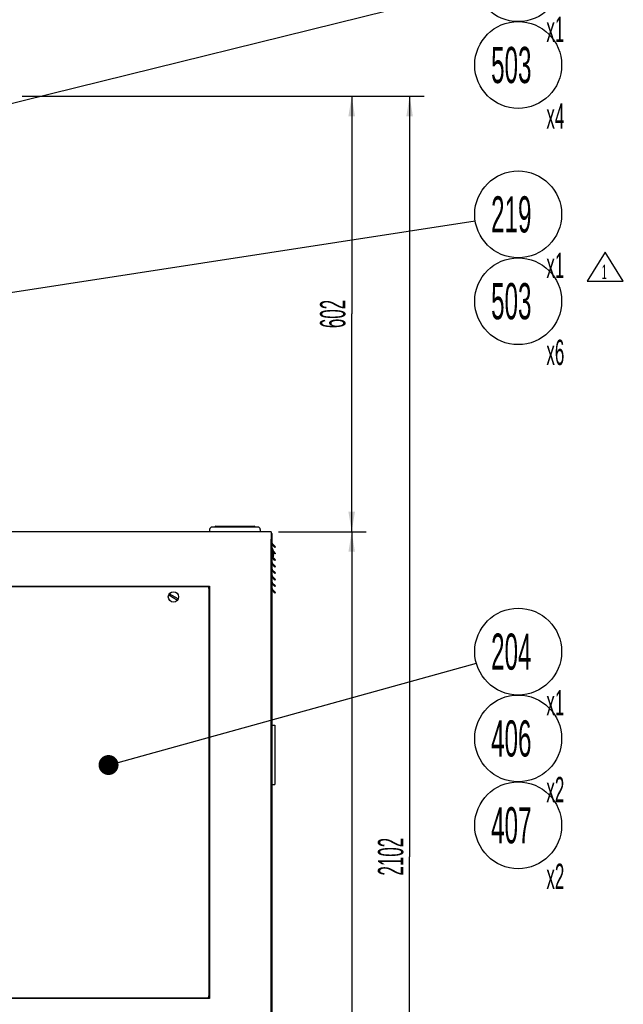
# Model space of a CAD drawing. Header units: millimetres. Extents: x 0 to 12585, y -1 to 8895.
# Tile 46 of 52: x 8429 to 9679, y 2098 to 4139. Entities that reach past the tile are written whole.
import ezdxf

# ---------------------------------------------------------------- set-up
doc = ezdxf.new("R2010")
doc.units = ezdxf.units.MM
doc.header["$LTSCALE"] = 693.825
doc.layers.get('0').update_dxf_attribs({"linetype": 'CONTINUOUS'})
for name, color, linetype in [('02___PRT_ALL_AXES', 7, 'CONTINUOUS'), ('7_ALL_FEATURES', 7, 'CONTINUOUS'), ('ALL_AXIS', 7, 'CONTINUOUS')]:
    doc.layers.add(name, color=color, linetype=linetype)
doc.styles.get("Standard").update_dxf_attribs({"font": 'txt', "width": 0.5})
doc.dimstyles.new('DIMSTYLE_1', dxfattribs={"dimtxt": 52.5, "dimasz": 41.4, "dimexe": 2, "dimexo": 1, "dimgap": 0.875, "dimtad": 1, "dimdec": 3, "dimlfac": 0.666667, "dimdsep": 46, "dimtxsty": 'Standard', "dimblk": '_FILLED', "dimblk1": '_FILLED', "dimblk2": '_FILLED', "dimcen": 0.09, "dimadec": 3, "dimazin": 2, "dimtp": 1.2, "dimtm": 1.2, "dimtfac": 1, "dimtdec": 3, "dimtofl": 0, "dimtmove": 0, "dimatfit": 3, "dimldrblk": '_FILLED', "dimfxl": 0, "dimtolj": 1, "dimarcsym": 0})
doc.dimstyles.new('DIMSTYLE_4', dxfattribs={"dimtxt": 52.5, "dimasz": 41.4, "dimexe": 2, "dimexo": 1, "dimgap": 0.875, "dimtad": 1, "dimdec": 3, "dimlfac": 0.666667, "dimdsep": 46, "dimtxsty": 'Standard', "dimblk": '_FILLED', "dimblk1": '_FILLED', "dimblk2": '_FILLED', "dimcen": 0.09, "dimadec": 3, "dimazin": 2, "dimtp": 2, "dimtm": 2, "dimtfac": 1, "dimtdec": 3, "dimtofl": 0, "dimtmove": 0, "dimatfit": 3, "dimldrblk": '_FILLED', "dimfxl": 0, "dimtolj": 1, "dimarcsym": 0})
doc.dimstyles.new('DIMSTYLE_5', dxfattribs={"dimtxt": 52.5, "dimasz": 41.4, "dimexe": 2, "dimexo": 1, "dimgap": 0.875, "dimtad": 1, "dimdec": 3, "dimlfac": 0.666667, "dimdsep": 46, "dimtxsty": 'Standard', "dimblk": '_FILLED', "dimblk1": '_FILLED', "dimblk2": '_FILLED', "dimcen": 0.09, "dimadec": 3, "dimazin": 2, "dimtp": 0.8, "dimtm": 0.8, "dimtfac": 1, "dimtdec": 3, "dimtofl": 0, "dimtmove": 0, "dimatfit": 3, "dimldrblk": '_FILLED', "dimfxl": 0, "dimtolj": 1, "dimarcsym": 0})
doc.dimstyles.get("Standard").update_dxf_attribs({"dimtxt": 52.5, "dimasz": 41.4, "dimexe": 2, "dimexo": 1, "dimtad": 1, "dimdec": 3, "dimdsep": 46, "dimtxsty": 'Standard', "dimblk": '_FILLED', "dimblk1": '_FILLED', "dimblk2": '_FILLED', "dimcen": 0.09, "dimadec": 3, "dimazin": 2, "dimtol": 1, "dimtp": 0.05, "dimtm": 0.05, "dimtfac": 1, "dimtdec": 3, "dimtofl": 0, "dimtmove": 0, "dimatfit": 3, "dimldrblk": '_FILLED', "dimfxl": 0, "dimtolj": 1, "dimarcsym": 0})

# ---------------------------------------------------------------- blocks, each defined once
blk = doc.blocks.new('_FILLED')
at = {"color": 0, "linetype": 'ByBlock'}
blk.add_solid([(0, 0), (-1, 0.163), (-1, -0.163)], dxfattribs=at)
blk = doc.blocks.new('*D51')
at = {"color": 2, "linetype": 'Continuous'}
for p, q in [((8433.5, 3980.3), (9146.3, 3980.3)), ((9116.3, 3980.3), (9116.3, 3528.8)), ((9116.3, 3077.3), (9116.3, 3528.8)), ((8964.5, 3077.3), (9146.3, 3077.3))]:
    blk.add_line(p, q, dxfattribs=at)
at = {"color": 2, "linetype": 'Continuous', "xscale": 41.4, "yscale": 41.4, "zscale": 41.4}
for p, rotation in [((9116.3, 3980.3), 90), ((9116.3, 3077.3), 270)]:
    blk.add_blockref('_FILLED', p, dxfattribs=dict(at, rotation=rotation))
at = {"color": 2, "linetype": 'Continuous', "insert": (9050.7, 3528.8), "char_height": 52.5, "width": 78.75, "attachment_point": 2, "rotation": 90, "line_spacing_factor": 0.9}
blk.add_mtext('602', dxfattribs=at)
blk = doc.blocks.new('*D52')
at = {"color": 2, "linetype": 'Continuous'}
for p, q in [((8964.5, 3077.3), (9146.3, 3077.3)), ((9116.3, 3077.3), (9116.3, 1952.3)), ((9116.3, 827.3), (9116.3, 1952.3)), ((8900.8, 827.3), (9146.3, 827.3))]:
    blk.add_line(p, q, dxfattribs=at)
at = {"color": 2, "linetype": 'Continuous', "xscale": 41.4, "yscale": 41.4, "zscale": 41.4}
for p, rotation in [((9116.3, 3077.3), 90), ((9116.3, 827.3), 270)]:
    blk.add_blockref('_FILLED', p, dxfattribs=dict(at, rotation=rotation))
at = {"color": 2, "linetype": 'Continuous', "insert": (9050.7, 1952.3), "char_height": 52.5, "width": 105, "attachment_point": 2, "rotation": 90, "line_spacing_factor": 0.9}
blk.add_mtext('1500', dxfattribs=at)
blk = doc.blocks.new('*D53')
at = {"color": 2, "linetype": 'Continuous'}
for p, q in [((8438, 3980.3), (9266.3, 3980.3)), ((9236.3, 3980.3), (9236.3, 2403.8)), ((9236.3, 827.3), (9236.3, 2403.8)), ((8900.8, 827.3), (9266.3, 827.3))]:
    blk.add_line(p, q, dxfattribs=at)
at = {"color": 2, "linetype": 'Continuous', "xscale": 41.4, "yscale": 41.4, "zscale": 41.4}
for p, rotation in [((9236.3, 3980.3), 90), ((9236.3, 827.3), 270)]:
    blk.add_blockref('_FILLED', p, dxfattribs=dict(at, rotation=rotation))
at = {"color": 2, "linetype": 'Continuous', "insert": (9170.7, 2403.8), "char_height": 52.5, "width": 105, "attachment_point": 2, "rotation": 90, "line_spacing_factor": 0.9}
blk.add_mtext('2102', dxfattribs=at)
blk = doc.blocks.new('REV_MARK_BL5', base_point=(9641.5, 3626.8))
at = {"color": 2, "linetype": 'Continuous'}
for p, q in [((9641.5, 3656.8), (9604, 3596.8)), ((9679, 3596.8), (9641.5, 3656.8)), ((9604, 3596.8), (9679, 3596.8))]:
    blk.add_line(p, q, dxfattribs=at)
at = {"color": 2, "linetype": 'Continuous', "width": 0.5}
blk.add_text('1', height=30, dxfattribs=at).set_placement((9634, 3601.1))
blk = doc.blocks.new('BOM BALLOON 97_BL32', base_point=(9471.8, 2807.8))
at = {"color": 2, "linetype": 'Continuous'}
blk.add_circle((9461.3, 2828.9), 90, dxfattribs=at)
at = {"color": 2, "linetype": 'Continuous', "width": 0.5}
for s, height, p in [('204', 75, (9405.1, 2791.4)), ('x1', 52.5, (9519.7, 2696.7))]:
    blk.add_text(s, height=height, dxfattribs=at).set_placement(p)
blk = doc.blocks.new('BOM BALLOON 109_BL34', base_point=(9471.8, 4203.9))
at = {"color": 2, "linetype": 'Continuous'}
blk.add_circle((9461.3, 4225), 90, dxfattribs=at)
at = {"color": 2, "linetype": 'Continuous', "width": 0.5}
for s, height, p in [('216', 75, (9405.1, 4187.5)), ('x1', 52.5, (9519.7, 4092.8))]:
    blk.add_text(s, height=height, dxfattribs=at).set_placement(p)
blk = doc.blocks.new('BOM BALLOON 112_BL35', base_point=(9471.8, 3714.2))
at = {"color": 2, "linetype": 'Continuous'}
blk.add_circle((9461.3, 3735.3), 90, dxfattribs=at)
at = {"color": 2, "linetype": 'Continuous', "width": 0.5}
for s, height, p in [('219', 75, (9405.1, 3697.8)), ('x1', 52.5, (9519.7, 3603.1))]:
    blk.add_text(s, height=height, dxfattribs=at).set_placement(p)
blk = doc.blocks.new('BOM BALLOON 159_BL71', base_point=(9471.8, 2627.8))
at = {"color": 2, "linetype": 'Continuous'}
blk.add_circle((9461.3, 2648.9), 90, dxfattribs=at)
at = {"color": 2, "linetype": 'Continuous', "width": 0.5}
for s, height, p in [('406', 75, (9405.1, 2611.4)), ('x2', 52.5, (9519.7, 2516.7))]:
    blk.add_text(s, height=height, dxfattribs=at).set_placement(p)
blk = doc.blocks.new('BOM BALLOON 160_BL72', base_point=(9471.8, 2447.8))
at = {"color": 2, "linetype": 'Continuous'}
blk.add_circle((9461.3, 2468.9), 90, dxfattribs=at)
at = {"color": 2, "linetype": 'Continuous', "width": 0.5}
for s, height, p in [('407', 75, (9405.1, 2431.4)), ('x2', 52.5, (9519.7, 2336.7))]:
    blk.add_text(s, height=height, dxfattribs=at).set_placement(p)
blk = doc.blocks.new('BOM BALLOON 234_BL75', base_point=(9471.8, 3534.2))
at = {"color": 2, "linetype": 'Continuous'}
blk.add_circle((9461.3, 3555.3), 90, dxfattribs=at)
at = {"color": 2, "linetype": 'Continuous', "width": 0.5}
for s, height, p in [('503', 75, (9405.1, 3517.8)), ('x6', 52.5, (9519.7, 3423.1))]:
    blk.add_text(s, height=height, dxfattribs=at).set_placement(p)
blk = doc.blocks.new('BOM BALLOON 235_BL76', base_point=(9471.8, 4023.9))
at = {"color": 2, "linetype": 'Continuous'}
blk.add_circle((9461.3, 4045), 90, dxfattribs=at)
at = {"color": 2, "linetype": 'Continuous', "width": 0.5}
for s, height, p in [('503', 75, (9405.1, 4007.5)), ('x4', 52.5, (9519.7, 3912.8))]:
    blk.add_text(s, height=height, dxfattribs=at).set_placement(p)

msp = doc.modelspace()

# ---------------------------------------------------------------- linework, layer by layer
at = {"color": 7, "linetype": 'Continuous'}
for p, q in [((8922.1423, 3087.0217), (8826.8924, 3087.0217)), ((8834.7673, 3089.2717), (8914.2673, 3089.2717)), ((8949.5173, 3073.5217), (8951.3173, 3073.5217)), ((8949.5173, 2071.5217), (8949.5173, 3062.1302)), ((8957.2445, 3044.7945), (8951.3173, 3050.7217)), ((8952.4423, 3021.5467), (8952.4423, 3042.9967)), ((8958.5173, 3046.0673), (8957.2445, 3044.7945)), ((8951.6923, 3023.3467), (8951.3173, 3023.7217)), ((8957.2445, 3017.7945), (8952.6949, 3022.3442)), ((8954.1424, 3029.7223), (8954.1408, 3029.7108)), ((8957.2445, 3031.2945), (8954.3278, 3034.2112)), ((8958.5173, 3032.5673), (8957.2445, 3031.2945)), ((8957.2445, 3004.2945), (8951.3173, 3010.2217)), ((8958.5173, 3019.0673), (8957.2445, 3017.7945)), ((8958.5173, 3005.5673), (8957.2445, 3004.2945)), ((8957.2445, 2990.7945), (8951.3173, 2996.7217)), ((8957.2445, 2977.2945), (8951.3173, 2983.2217)), ((8958.5173, 2992.0673), (8957.2445, 2990.7945)), ((8957.2445, 2963.7945), (8951.3173, 2969.7217)), ((8958.5173, 2978.5673), (8957.2445, 2977.2945)), ((8958.5173, 2965.0673), (8957.2445, 2963.7945)), ((8737.1575, 2946.492), (8755.6021, 2935.8431)), ((8756.8771, 2938.0514), (8738.4325, 2948.7004)), ((8957.2445, 2950.2945), (8951.3173, 2956.2217)), ((8958.5173, 2951.5673), (8957.2445, 2950.2945))]:
    msp.add_line(p, q, dxfattribs=at)
at = {"color": 3, "linetype": 'Continuous'}
for p, q in [((8949.5173, 3077.2717), (7674.5173, 3077.2717)), ((8949.5173, 3077.2717), (8949.5173, 3062.1302)), ((8951.3173, 2071.5217), (8951.3173, 3073.5217)), ((8958.5173, 3046.0673), (8951.8445, 3052.7401)), ((8958.5173, 3019.0673), (8953.3072, 3024.2774)), ((8958.5173, 3032.5673), (8953.9922, 3037.0924)), ((8958.5173, 3005.5673), (8951.8445, 3012.2401)), ((8958.5173, 2992.0673), (8951.8445, 2998.7401)), ((8958.5173, 2978.5673), (8951.8445, 2985.2401)), ((7689.5173, 2964.7717), (8822.0173, 2964.7717)), ((8822.0173, 2964.7717), (8822.0173, 2109.7717)), ((8958.5173, 2965.0673), (8951.8445, 2971.7401)), ((8958.5173, 2951.5673), (8951.8445, 2958.2401)), ((8822.0173, 2109.7717), (7689.5173, 2109.7717))]:
    msp.add_line(p, q, dxfattribs=at)
at = {"color": 7, "linetype": 'Continuous'}
msp.add_circle((8747.0173, 2942.2717), 10.725, dxfattribs=at)
for centre, radius, start, end in [((8826.8923, 3082.1467), 4.875, 90, 180), ((8834.7673, 3087.0217), 2.25, 90, 180), ((8914.2673, 3087.0217), 2.25, 0, 90), ((8922.1423, 3082.1467), 4.875, 0, 90), ((8931.4473, 3032.9141), 22.9184, 351.994467, 358.3938627), ((8931.5, 3032.9086), 22.8656, 358.4039363, 4.8500529), ((8931.5, 3031.6349), 22.8656, 355.1499471, 1.5960637)]:
    msp.add_arc(centre, radius, start, end, dxfattribs=at)
at = {"color": 3, "linetype": 'Continuous'}
for centre in [(8953.1173, 3054.0129), (8953.1173, 3013.5129), (8953.1173, 3000.0129), (8953.1173, 2986.5129), (8953.1173, 2973.0129), (8953.1173, 2959.5129)]:
    msp.add_arc(centre, 1.8, 180, 225, dxfattribs=at)
at = {"color": 7, "linetype": 'Continuous'}
for points, knots in [([(8954.1408, 3029.7108), (8954.0681, 3029.1961), (8953.7063, 3027.1372), (8953.0639, 3025.1286), (8952.4423, 3023.687)], [0, 0, 0, 0, 0.248737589, 1, 1, 1, 1]), ([(8952.4423, 3022.412), (8952.6934, 3022.9943), (8953.5978, 3025.3391), (8954.1249, 3027.8302), (8954.2837, 3029.7016)], [0, 0, 0, 0, 0.252412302, 1, 1, 1, 1])]:
    msp.add_open_spline(points, degree=3, knots=knots, dxfattribs=at)
at = {"layer": '02___PRT_ALL_AXES', "color": 7, "linetype": 'Continuous'}
for p, q in [((8822.0173, 3082.1467), (8822.0173, 3077.2717)), ((8927.0173, 3082.1467), (8927.0173, 3077.2717))]:
    msp.add_line(p, q, dxfattribs=at)
for centre, start, end in [((8950.1923, 3039.6967), 0, 41.4096221), ((8950.1923, 3024.8467), 318.5903779, 360)]:
    msp.add_arc(centre, 1.5, start, end, dxfattribs=at)
at = {"layer": '7_ALL_FEATURES', "color": 7, "linetype": 'Continuous'}
for p, q in [((7695.5173, 2964.0217), (8816.0173, 2964.0217)), ((8820.5173, 2959.5217), (8820.5173, 2115.0217)), ((8816.0173, 2110.5217), (7695.5173, 2110.5217))]:
    msp.add_line(p, q, dxfattribs=at)
for centre, start, end in [((8816.0173, 2959.5217), 0, 90), ((8816.0173, 2115.0217), 270, 360)]:
    msp.add_arc(centre, 4.5, start, end, dxfattribs=at)
at = {"layer": 'ALL_AXIS', "color": 7, "linetype": 'Continuous'}
for p, q in [((8952.4423, 3042.9967), (8951.6923, 3042.9967)), ((8951.6923, 3021.5467), (8951.6923, 3042.9967)), ((8952.4423, 3021.5467), (8951.6923, 3021.5467)), ((8951.3173, 2676.7717), (8957.3173, 2676.7717)), ((8957.3173, 2676.7717), (8957.3173, 2553.7717)), ((8951.3173, 2553.7717), (8957.3173, 2553.7717))]:
    msp.add_line(p, q, dxfattribs=at)
for start, end in [(4.8605086, 20.6096929), (339.3903071, 355.1394914)]:
    msp.add_arc((8923.9236, 3032.2717), 30.4688, start, end, dxfattribs=at)

# ---------------------------------------------------------------- block references
at = {"color": 2, "linetype": 'Continuous'}
for name, p in [('BOM BALLOON 109_BL34', (9471.7696, 4203.8912)), ('BOM BALLOON 235_BL76', (9471.7696, 4023.8912)), ('BOM BALLOON 112_BL35', (9471.7696, 3714.2128)), ('REV_MARK_BL5', (9641.4583, 3626.7713)), ('BOM BALLOON 234_BL75', (9471.7696, 3534.2128)), ('BOM BALLOON 97_BL32', (9471.7696, 2807.8048)), ('BOM BALLOON 159_BL71', (9471.7696, 2627.8048)), ('BOM BALLOON 160_BL72', (9471.7696, 2447.8048))]:
    msp.add_blockref(name, p, dxfattribs=at)

# ---------------------------------------------------------------- dimensions: what is measured, and where the dimension line sits
for base, p1, p2, angle, dimstyle, picture, middle in [((9116.3173, 3077.2717), (8432.5173, 3980.2717), (8963.5173, 3077.2717), 270, 'DIMSTYLE_5', '*D51', (9116.3173, 3528.7717)), ((9236.3173, 3980.2717), (8899.7673, 827.2717), (8437.0173, 3980.2717), 90, 'DIMSTYLE_4', '*D53', (9236.3173, 2403.7717)), ((9116.3173, 827.2717), (8963.5173, 3077.2717), (8899.7673, 827.2717), 270, 'DIMSTYLE_1', '*D52', (9116.3173, 1955.553))]:
    dim = msp.add_linear_dim(base=base, p1=p1, p2=p2, angle=angle, dimstyle=dimstyle, dxfattribs=at)
    dim.commit()
    dim.dimension.update_dxf_attribs({"geometry": picture, "text_midpoint": middle, "dimtype": 160})

# ---------------------------------------------------------------- leaders
for points in [[(8293.1467, 3936.1966), (9373.948, 4203.4137)], [(8299.8157, 3556.2929), (9372.3679, 3721.6251)], [(8612.5709, 2593.8329), (9374.5831, 2804.9038)]]:
    msp.add_leader(points, dimstyle='Standard', override={"dimtad": 0, "dimldrblk": 'DOT'}, dxfattribs=at)

doc.saveas('drawing.dxf')
